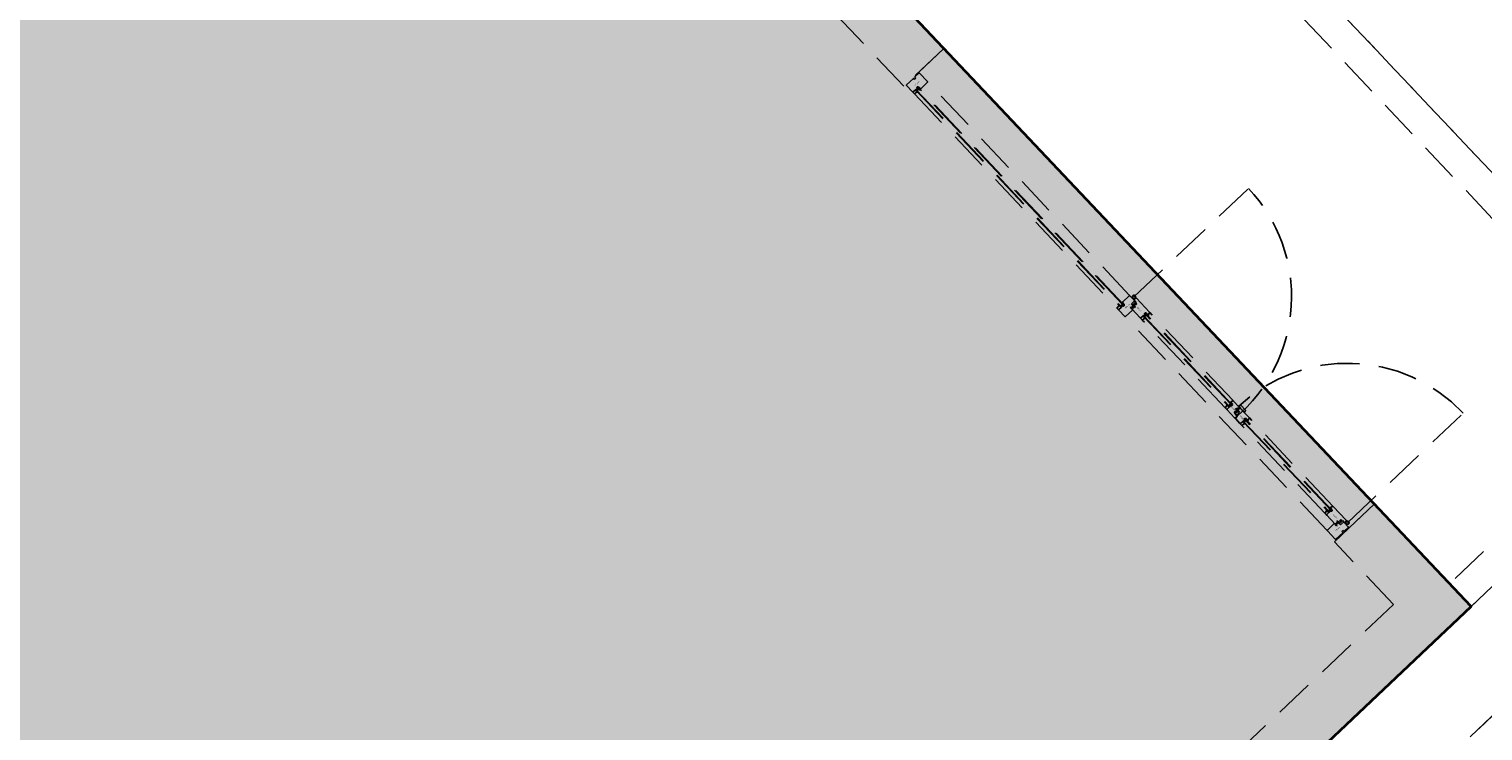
# Model space of a CAD drawing. Header units: metres. Extents: x 104098 to 104607, y 427853 to 428230.
# Tile 135 of 147: x 104285.92 to 104295.2, y 428130.96 to 428135.44. Entities that reach past the tile are written whole.
import ezdxf

# ---------------------------------------------------------------- set-up
doc = ezdxf.new("R2010")
doc.units = ezdxf.units.M
doc.linetypes.add('DASHED2', pattern=[0.375, 0.25, -0.125])
doc.layers.add('N-WE-OG-BEBOUWING-G_School', color=7, linetype='Continuous', lineweight=35)
doc.layers.add('N-WE-VH-VERHARDING-AP_BEBOUWING', color=7, linetype='Continuous', true_color=0xcfcfcf)
doc.styles.add('1_020-25', font='arial.ttf', dxfattribs={"height": 100})

# ---------------------------------------------------------------- blocks, each defined once
blk = doc.blocks.new('school2')
at = {"color": 252, "linetype": 'DASHED2'}
for p, q in [((108009.678, 456616.7761), (108009.678, 456597.5761)), ((108009.678, 456597.5761), (108009.678, 456616.7761)), ((108009.678, 456597.5761), (108009.678, 456616.7761)), ((108009.678, 456597.7761), (108009.678, 456616.7761)), ((108009.678, 456597.5761), (108009.678, 456616.7761)), ((108009.678, 456597.7761), (108009.678, 456616.7761)), ((108009.678, 456597.5761), (108009.678, 456616.7761)), ((108009.678, 456616.7761), (108009.678, 456597.5761)), ((108011.478, 456616.7761), (108011.478, 456597.7761)), ((108011.478, 456616.7761), (108011.478, 456597.7761)), ((108011.678, 456597.5761), (108011.678, 456616.7761)), ((108011.678, 456616.7761), (108011.678, 456597.5761)), ((108011.678, 456616.7761), (108011.678, 456597.5761)), ((108011.678, 456616.7761), (108011.678, 456596.5761)), ((108009.328, 456602.4761), (108009.328, 456605.5261)), ((108009.678, 456605.5261), (108009.678, 456602.4761)), ((108009.678, 456602.4761), (108009.328, 456602.4761)), ((108009.344, 456602.4121), (108009.344, 456602.4681)), ((108009.347, 456602.4711), (108009.4064, 456602.4711)), ((108009.4079, 456602.4696), (108009.4079, 456602.4611)), ((108009.4079, 456602.4611), (108009.4181, 456602.4611)), ((108009.4181, 456602.4611), (108009.4181, 456602.4696)), ((108009.4196, 456602.4711), (108009.455, 456602.4711)), ((108009.455, 456602.4711), (108009.455, 456602.4711)), ((108009.455, 456602.4711), (108009.455, 456602.4711)), ((108009.455, 456602.4711), (108009.455, 456602.4711)), ((108009.455, 456602.4711), (108009.455, 456602.4711)), ((108009.455, 456602.4711), (108009.455, 456602.4711)), ((108009.455, 456602.4711), (108009.455, 456602.4711)), ((108009.458, 456602.4761), (108009.678, 456602.4761)), ((108009.458, 456602.4681), (108009.458, 456602.3941)), ((108009.678, 456602.4761), (108009.678, 456598.4761)), ((108009.344, 456602.4061), (108009.344, 456602.3971)), ((108009.344, 456602.3931), (108009.344, 456600.5142)), ((108009.3462, 456602.3942), (108009.362, 456602.3914)), ((108009.366, 456602.4091), (108009.347, 456602.4091)), ((108009.352, 456602.4091), (108009.347, 456602.4091)), ((108009.356, 456602.4091), (108009.352, 456602.4091)), ((108009.3813, 456602.4091), (108009.356, 456602.4091)), ((108009.362, 456602.3914), (108009.362, 456602.3951)), ((108009.362, 456602.3951), (108009.366, 456602.3951)), ((108009.366, 456602.3951), (108009.366, 456602.4091)), ((108009.366, 456602.4051), (108009.366, 456600.5021)), ((108009.39, 456602.4051), (108009.366, 456602.4051)), ((108009.366, 456602.4051), (108009.37, 456602.4051)), ((108009.37, 456602.4051), (108009.37, 456600.5021)), ((108009.385, 456602.3981), (108009.37, 456602.3981)), ((108009.37, 456602.3981), (108009.385, 456602.3981)), ((108009.385, 456602.3981), (108009.385, 456602.4051)), ((108009.385, 456600.5091), (108009.385, 456602.3981)), ((108009.39, 456602.4051), (108009.394, 456602.4051)), ((108009.39, 456602.3961), (108009.39, 456602.4051)), ((108009.39, 456600.5021), (108009.39, 456602.4051)), ((108009.394, 456602.3961), (108009.39, 456602.3961)), ((108009.394, 456602.4091), (108009.3916, 456602.4091)), ((108009.394, 456602.3926), (108009.394, 456602.4091)), ((108009.394, 456602.4051), (108009.394, 456602.3961)), ((108009.3954, 456602.3911), (108009.394, 456602.3926)), ((108009.455, 456602.3911), (108009.3954, 456602.3911)), ((108009.458, 456600.5161), (108009.458, 456602.3911)), ((108009.344, 456600.5011), (108009.344, 456600.5102)), ((108009.3462, 456600.5131), (108009.362, 456600.5159)), ((108009.362, 456600.5159), (108009.362, 456600.5121)), ((108009.362, 456600.5121), (108009.366, 456600.5121)), ((108009.366, 456600.5121), (108009.366, 456600.4981)), ((108009.385, 456600.5091), (108009.37, 456600.5091)), ((108009.37, 456600.5091), (108009.385, 456600.5091)), ((108009.385, 456600.5021), (108009.385, 456600.5091)), ((108009.394, 456600.5111), (108009.39, 456600.5111)), ((108009.39, 456600.5111), (108009.39, 456600.5021)), ((108009.3954, 456600.5161), (108009.394, 456600.5147)), ((108009.394, 456600.5147), (108009.394, 456600.4981)), ((108009.394, 456600.5021), (108009.394, 456600.5111)), ((108009.455, 456600.5161), (108009.3954, 456600.5161)), ((108009.458, 456600.4721), (108009.458, 456600.5131)), ((108009.344, 456600.4951), (108009.344, 456600.4391)), ((108009.344, 456598.5621), (108009.344, 456600.4351)), ((108009.3813, 456600.4981), (108009.347, 456600.4981)), ((108009.366, 456600.4981), (108009.347, 456600.4981)), ((108009.347, 456600.4361), (108009.4065, 456600.4361)), ((108009.366, 456600.5021), (108009.39, 456600.5021)), ((108009.37, 456600.5021), (108009.385, 456600.5021)), ((108009.39, 456600.5021), (108009.394, 456600.5021)), ((108009.394, 456600.4981), (108009.3916, 456600.4981)), ((108009.408, 456600.4376), (108009.408, 456600.4571)), ((108009.408, 456600.4571), (108009.412, 456600.4571)), ((108009.4088, 456600.4441), (108009.4088, 456600.3651)), ((108009.4172, 456600.4461), (108009.4108, 456600.4461)), ((108009.412, 456600.4571), (108009.4134, 456600.4519)), ((108009.4144, 456600.4511), (108009.4285, 456600.4511)), ((108009.4193, 456600.4411), (108009.4182, 456600.4454)), ((108009.4236, 456600.4411), (108009.4193, 456600.4411)), ((108009.4248, 456600.4454), (108009.4236, 456600.4411)), ((108009.43, 456600.4461), (108009.4257, 456600.4461)), ((108009.4284, 456600.4468), (108009.4283, 456600.4467)), ((108009.4283, 456600.4467), (108009.4283, 456600.4467)), ((108009.4283, 456600.4467), (108009.4283, 456600.4466)), ((108009.4283, 456600.4466), (108009.4283, 456600.4464)), ((108009.4283, 456600.4464), (108009.4283, 456600.4464)), ((108009.4283, 456600.4464), (108009.4283, 456600.4463)), ((108009.4283, 456600.4463), (108009.4284, 456600.4463)), ((108009.4285, 456600.4469), (108009.4284, 456600.4469)), ((108009.4284, 456600.4469), (108009.4284, 456600.4468)), ((108009.4284, 456600.4468), (108009.4284, 456600.4468)), ((108009.4284, 456600.4463), (108009.4284, 456600.4462)), ((108009.4284, 456600.4462), (108009.4284, 456600.4462)), ((108009.4284, 456600.4462), (108009.4285, 456600.4462)), ((108009.4286, 456600.4469), (108009.4285, 456600.4469)), ((108009.4285, 456600.4469), (108009.4285, 456600.4469)), ((108009.4285, 456600.4462), (108009.4285, 456600.4462)), ((108009.4285, 456600.4462), (108009.4286, 456600.4461)), ((108009.432, 456600.4469), (108009.4286, 456600.4469)), ((108009.4286, 456600.4469), (108009.4286, 456600.4469)), ((108009.4286, 456600.4461), (108009.4286, 456600.4461)), ((108009.4286, 456600.4461), (108009.4322, 456600.4461)), ((108009.43, 456600.4526), (108009.43, 456600.4701)), ((108009.43, 456600.4701), (108009.456, 456600.4701)), ((108009.4301, 456600.4561), (108009.43, 456600.456)), ((108009.43, 456600.456), (108009.43, 456600.456)), ((108009.43, 456600.456), (108009.43, 456600.4559)), ((108009.43, 456600.4559), (108009.43, 456600.4559)), ((108009.43, 456600.4559), (108009.43, 456600.4558)), ((108009.43, 456600.4558), (108009.43, 456600.4534)), ((108009.43, 456600.4534), (108009.43, 456600.4534)), ((108009.43, 456600.4534), (108009.43, 456600.4533)), ((108009.43, 456600.4533), (108009.43, 456600.4533)), ((108009.43, 456600.4533), (108009.43, 456600.4532)), ((108009.43, 456600.4532), (108009.4301, 456600.4532)), ((108009.4304, 456600.4521), (108009.43, 456600.4488)), ((108009.43, 456600.4488), (108009.43, 456600.4472)), ((108009.43, 456600.4472), (108009.4302, 456600.4469)), ((108009.43, 456600.4376), (108009.43, 456600.4461)), ((108009.4302, 456600.4427), (108009.43, 456600.4425)), ((108009.43, 456600.4425), (108009.43, 456600.441)), ((108009.43, 456600.441), (108009.4306, 456600.4399)), ((108009.435, 456600.4376), (108009.43, 456600.4376)), ((108009.4302, 456600.4561), (108009.4301, 456600.4561)), ((108009.4301, 456600.4561), (108009.4301, 456600.4561)), ((108009.4301, 456600.4532), (108009.4301, 456600.4532)), ((108009.4301, 456600.4532), (108009.4302, 456600.4532)), ((108009.4303, 456600.4561), (108009.4302, 456600.4561)), ((108009.4302, 456600.4561), (108009.4302, 456600.4561)), ((108009.4302, 456600.4532), (108009.4302, 456600.4531)), ((108009.4302, 456600.4531), (108009.4303, 456600.4531)), ((108009.4302, 456600.4469), (108009.4309, 456600.4469)), ((108009.4303, 456600.4427), (108009.4302, 456600.4427)), ((108009.4311, 456600.4561), (108009.4303, 456600.4561)), ((108009.4303, 456600.4531), (108009.4305, 456600.4531)), ((108009.4305, 456600.4426), (108009.4303, 456600.4427)), ((108009.431, 456600.4535), (108009.4304, 456600.4521)), ((108009.4305, 456600.4531), (108009.4306, 456600.4532)), ((108009.4305, 456600.4531), (108009.4305, 456600.4531)), ((108009.4306, 456600.4418), (108009.4305, 456600.4426)), ((108009.4306, 456600.4532), (108009.4306, 456600.4532)), ((108009.4306, 456600.4532), (108009.4307, 456600.4532)), ((108009.4306, 456600.4488), (108009.431, 456600.4518)), ((108009.4307, 456600.4478), (108009.4306, 456600.4488)), ((108009.4306, 456600.4412), (108009.4306, 456600.4418)), ((108009.4311, 456600.4404), (108009.4306, 456600.4412)), ((108009.4306, 456600.4399), (108009.4341, 456600.4381)), ((108009.4307, 456600.4532), (108009.4307, 456600.4533)), ((108009.4307, 456600.4533), (108009.4308, 456600.4533)), ((108009.4307, 456600.4532), (108009.4307, 456600.4532)), ((108009.4316, 456600.4488), (108009.4307, 456600.4478)), ((108009.4308, 456600.4545), (108009.4308, 456600.4553)), ((108009.4308, 456600.4553), (108009.431, 456600.4553)), ((108009.4313, 456600.4545), (108009.4308, 456600.4545)), ((108009.4308, 456600.4534), (108009.4308, 456600.4539)), ((108009.4308, 456600.4539), (108009.431, 456600.4539)), ((108009.4308, 456600.4533), (108009.4308, 456600.4534)), ((108009.4308, 456600.4534), (108009.4308, 456600.4534)), ((108009.4309, 456600.4469), (108009.4318, 456600.448)), ((108009.431, 456600.4553), (108009.432, 456600.4533)), ((108009.431, 456600.4539), (108009.431, 456600.4535)), ((108009.431, 456600.4518), (108009.4317, 456600.4534)), ((108009.4311, 456600.4516), (108009.431, 456600.4515)), ((108009.431, 456600.4515), (108009.431, 456600.4513)), ((108009.431, 456600.4513), (108009.4311, 456600.4511)), ((108009.4312, 456600.4561), (108009.4311, 456600.4561)), ((108009.4311, 456600.4561), (108009.4311, 456600.4561)), ((108009.4312, 456600.4518), (108009.4311, 456600.4516)), ((108009.4311, 456600.4511), (108009.4316, 456600.4488)), ((108009.4341, 456600.4393), (108009.4311, 456600.4404)), ((108009.4312, 456600.4561), (108009.4312, 456600.4561)), ((108009.4313, 456600.4561), (108009.4312, 456600.4561)), ((108009.4313, 456600.452), (108009.4312, 456600.4518)), ((108009.4313, 456600.456), (108009.4313, 456600.4561)), ((108009.4324, 456600.4539), (108009.4313, 456600.456)), ((108009.4313, 456600.456), (108009.4313, 456600.456)), ((108009.4314, 456600.4544), (108009.4313, 456600.4545)), ((108009.4314, 456600.4521), (108009.4313, 456600.452)), ((108009.4317, 456600.4536), (108009.4314, 456600.4544)), ((108009.4315, 456600.4522), (108009.4314, 456600.4521)), ((108009.4317, 456600.4523), (108009.4315, 456600.4522)), ((108009.4317, 456600.4534), (108009.4317, 456600.4536)), ((108009.4319, 456600.4523), (108009.4317, 456600.4523)), ((108009.4318, 456600.448), (108009.432, 456600.4469)), ((108009.432, 456600.4523), (108009.4319, 456600.4523)), ((108009.4319, 456600.4513), (108009.432, 456600.4514)), ((108009.4319, 456600.4512), (108009.4319, 456600.4513)), ((108009.4319, 456600.4513), (108009.4319, 456600.4513)), ((108009.4319, 456600.4511), (108009.4319, 456600.4512)), ((108009.4319, 456600.451), (108009.4319, 456600.4511)), ((108009.4324, 456600.449), (108009.4319, 456600.451)), ((108009.432, 456600.4533), (108009.4324, 456600.4531)), ((108009.4341, 456600.4523), (108009.432, 456600.4523)), ((108009.432, 456600.4514), (108009.4321, 456600.4515)), ((108009.432, 456600.4514), (108009.432, 456600.4514)), ((108009.4321, 456600.4515), (108009.4322, 456600.4515)), ((108009.4322, 456600.4515), (108009.4322, 456600.4515)), ((108009.4322, 456600.4515), (108009.4323, 456600.4515)), ((108009.4322, 456600.4461), (108009.4331, 456600.4424)), ((108009.4323, 456600.4515), (108009.4341, 456600.4515)), ((108009.4326, 456600.4539), (108009.4324, 456600.4539)), ((108009.4324, 456600.4531), (108009.4328, 456600.4532)), ((108009.4341, 456600.449), (108009.4324, 456600.449)), ((108009.4333, 456600.4559), (108009.4326, 456600.4539)), ((108009.4338, 456600.4431), (108009.4326, 456600.4482)), ((108009.4326, 456600.4482), (108009.4341, 456600.4482)), ((108009.4328, 456600.4532), (108009.4331, 456600.4534)), ((108009.4331, 456600.4534), (108009.4337, 456600.4553)), ((108009.4331, 456600.4424), (108009.4331, 456600.4424)), ((108009.4331, 456600.4424), (108009.4332, 456600.4423)), ((108009.4332, 456600.4423), (108009.4332, 456600.4423)), ((108009.4332, 456600.4423), (108009.4332, 456600.4422)), ((108009.4332, 456600.4422), (108009.4333, 456600.4422)), ((108009.4334, 456600.456), (108009.4333, 456600.456)), ((108009.4333, 456600.456), (108009.4333, 456600.4559)), ((108009.4333, 456600.4422), (108009.4334, 456600.4422)), ((108009.4335, 456600.4561), (108009.4334, 456600.4561)), ((108009.4334, 456600.4561), (108009.4334, 456600.4561)), ((108009.4334, 456600.4561), (108009.4334, 456600.456)), ((108009.4334, 456600.4422), (108009.4334, 456600.4421)), ((108009.4334, 456600.4421), (108009.4335, 456600.4421)), ((108009.4336, 456600.4561), (108009.4335, 456600.4561)), ((108009.4335, 456600.4561), (108009.4335, 456600.4561)), ((108009.4335, 456600.4421), (108009.4341, 456600.4421)), ((108009.4347, 456600.4561), (108009.4336, 456600.4561)), ((108009.4337, 456600.4553), (108009.4341, 456600.4553)), ((108009.4341, 456600.4431), (108009.4338, 456600.4431)), ((108009.4341, 456600.4553), (108009.4341, 456600.4523)), ((108009.4341, 456600.4515), (108009.4341, 456600.449)), ((108009.4341, 456600.4482), (108009.4341, 456600.4431)), ((108009.4341, 456600.4421), (108009.4341, 456600.4393)), ((108009.4341, 456600.4381), (108009.4347, 456600.4381)), ((108009.4348, 456600.4561), (108009.4347, 456600.4561)), ((108009.4347, 456600.4561), (108009.4347, 456600.4561)), ((108009.4347, 456600.4381), (108009.4348, 456600.4382)), ((108009.4347, 456600.4381), (108009.4347, 456600.4381)), ((108009.4349, 456600.4561), (108009.4348, 456600.4561)), ((108009.4348, 456600.4561), (108009.4348, 456600.4561)), ((108009.4348, 456600.4382), (108009.4348, 456600.4382)), ((108009.4348, 456600.4382), (108009.4349, 456600.4382)), ((108009.4349, 456600.456), (108009.4349, 456600.4561)), ((108009.435, 456600.4559), (108009.4349, 456600.456)), ((108009.4349, 456600.456), (108009.4349, 456600.456)), ((108009.4349, 456600.4382), (108009.4349, 456600.4383)), ((108009.4349, 456600.4383), (108009.435, 456600.4383)), ((108009.4349, 456600.4382), (108009.4349, 456600.4382)), ((108009.435, 456600.4566), (108009.435, 456600.4376)), ((108009.435, 456600.4558), (108009.435, 456600.4559)), ((108009.435, 456600.4559), (108009.435, 456600.4559)), ((108009.435, 456600.4384), (108009.435, 456600.4558)), ((108009.435, 456600.4383), (108009.435, 456600.4384)), ((108009.435, 456600.4384), (108009.435, 456600.4384)), ((108009.4407, 456600.4581), (108009.4365, 456600.4581)), ((108009.4407, 456600.4556), (108009.4407, 456600.4581)), ((108009.4427, 456600.4556), (108009.4407, 456600.4556)), ((108009.4408, 456600.4556), (108009.4408, 456600.4576)), ((108009.4408, 456600.4576), (108009.4568, 456600.4576)), ((108009.4438, 456600.4556), (108009.4408, 456600.4556)), ((108009.4427, 456600.4463), (108009.4427, 456600.4556)), ((108009.455, 456600.4463), (108009.4427, 456600.4463)), ((108009.4438, 456600.4526), (108009.4438, 456600.4556)), ((108009.4538, 456600.4526), (108009.4438, 456600.4526)), ((108009.4538, 456600.4556), (108009.4538, 456600.4526)), ((108009.4568, 456600.4556), (108009.4538, 456600.4556)), ((108009.457, 456600.4556), (108009.455, 456600.4556)), ((108009.455, 456600.4556), (108009.455, 456600.4463)), ((108009.4568, 456600.4576), (108009.4568, 456600.4556)), ((108009.458, 456600.4581), (108009.457, 456600.4581)), ((108009.457, 456600.4581), (108009.457, 456600.4556)), ((108009.458, 456600.495), (108009.4633, 456600.495)), ((108009.4611, 456600.4862), (108009.458, 456600.4862)), ((108009.458, 456600.4746), (108009.458, 456600.4581)), ((108009.4593, 456600.477), (108009.4593, 456600.4761)), ((108009.4624, 456600.4921), (108009.4595, 456600.4792)), ((108009.4738, 456600.4761), (108009.4595, 456600.4761)), ((108009.4627, 456600.4761), (108009.4627, 456600.4763)), ((108009.463, 456600.4792), (108009.4642, 456600.4847)), ((108009.4723, 456600.4906), (108010.4786, 456600.4906)), ((108009.4768, 456600.3523), (108009.4768, 456600.4731)), ((108009.4088, 456600.3591), (108009.4088, 456600.3501)), ((108009.4088, 456599.5772), (108009.4088, 456600.3461)), ((108009.411, 456600.3472), (108009.4268, 456600.3444)), ((108009.4308, 456600.3621), (108009.4118, 456600.3621)), ((108009.4118, 456600.3621), (108009.4461, 456600.3621)), ((108009.4268, 456600.3444), (108009.4268, 456600.3481)), ((108009.4268, 456600.3481), (108009.4308, 456600.3481)), ((108009.4308, 456600.3481), (108009.4308, 456600.3621)), ((108009.4548, 456600.3581), (108009.4308, 456600.3581)), ((108009.4308, 456600.3581), (108009.4308, 456599.5651)), ((108009.4348, 456600.3581), (108009.4348, 456599.5651)), ((108009.4348, 456600.3511), (108009.4498, 456600.3511)), ((108009.4498, 456599.5651), (108009.4498, 456600.3581)), ((108009.4548, 456600.3581), (108009.4588, 456600.3581)), ((108009.4548, 456600.3491), (108009.4548, 456600.3581)), ((108009.4548, 456599.5651), (108009.4548, 456600.3581)), ((108009.4588, 456600.3491), (108009.4548, 456600.3491)), ((108009.4564, 456600.3621), (108009.4588, 456600.3621)), ((108009.4588, 456600.3621), (108009.4588, 456600.3456)), ((108009.4588, 456600.3581), (108009.4588, 456600.3491)), ((108009.4588, 456600.3456), (108009.4602, 456600.3441)), ((108009.4602, 456600.3441), (108009.4748, 456600.3495)), ((108009.4768, 456599.575), (108009.4768, 456600.3483)), ((108009.411, 456599.5761), (108009.4268, 456599.5789)), ((108009.4268, 456599.5789), (108009.4268, 456599.5751)), ((108009.4602, 456599.5791), (108009.4588, 456599.5777)), ((108009.4588, 456599.5777), (108009.4588, 456599.5611)), ((108009.4748, 456599.5738), (108009.4602, 456599.5791)), ((108009.4088, 456599.5641), (108009.4088, 456599.5732)), ((108009.4088, 456599.5581), (108009.4088, 456599.4891)), ((108009.4308, 456599.5611), (108009.4118, 456599.5611)), ((108009.4461, 456599.5611), (108009.4118, 456599.5611)), ((108009.4118, 456599.4861), (108009.4261, 456599.4861)), ((108009.4268, 456599.5751), (108009.4308, 456599.5751)), ((108009.4276, 456599.4876), (108009.4276, 456599.5041)), ((108009.4276, 456599.5041), (108009.4286, 456599.5041)), ((108009.4276, 456599.4811), (108009.4276, 456599.4931)), ((108009.4276, 456599.4931), (108009.4346, 456599.4931)), ((108009.4286, 456599.5041), (108009.4286, 456599.5066)), ((108009.4286, 456599.5066), (108009.4306, 456599.5066)), ((108009.4287, 456599.5046), (108009.4287, 456599.5066)), ((108009.4287, 456599.5066), (108009.4317, 456599.5066)), ((108009.4447, 456599.5046), (108009.4287, 456599.5046)), ((108009.4306, 456599.5066), (108009.4306, 456599.5159)), ((108009.4306, 456599.5159), (108009.4429, 456599.5159)), ((108009.4308, 456599.5751), (108009.4308, 456599.5611)), ((108009.4308, 456599.5651), (108009.4548, 456599.5651)), ((108009.4317, 456599.5066), (108009.4317, 456599.5096)), ((108009.4317, 456599.5096), (108009.4417, 456599.5096)), ((108009.4346, 456599.4931), (108009.4346, 456599.4931)), ((108009.4346, 456599.4931), (108009.4346, 456599.4891)), ((108009.4346, 456599.4891), (108009.4426, 456599.4891)), ((108009.4348, 456599.5721), (108009.4498, 456599.5721)), ((108009.4417, 456599.5096), (108009.4417, 456599.5066)), ((108009.4417, 456599.5066), (108009.4447, 456599.5066)), ((108009.4426, 456599.4891), (108009.4426, 456599.4931)), ((108009.4426, 456599.4931), (108009.4558, 456599.4931)), ((108009.4429, 456599.5159), (108009.4429, 456599.5066)), ((108009.4429, 456599.5066), (108009.4449, 456599.5066)), ((108009.4447, 456599.5066), (108009.4447, 456599.5046)), ((108009.4449, 456599.5066), (108009.4449, 456599.5041)), ((108009.4449, 456599.5041), (108009.4491, 456599.5041)), ((108009.4506, 456599.5056), (108009.4506, 456599.5246)), ((108009.4506, 456599.5246), (108009.4556, 456599.5246)), ((108009.4507, 456599.5241), (108009.4506, 456599.524)), ((108009.4506, 456599.524), (108009.4506, 456599.524)), ((108009.4506, 456599.524), (108009.4506, 456599.5239)), ((108009.4506, 456599.5239), (108009.4506, 456599.5239)), ((108009.4506, 456599.5239), (108009.4506, 456599.5238)), ((108009.4506, 456599.5238), (108009.4506, 456599.5064)), ((108009.4506, 456599.5064), (108009.4506, 456599.5064)), ((108009.4506, 456599.5064), (108009.4506, 456599.5063)), ((108009.4506, 456599.5063), (108009.4506, 456599.5063)), ((108009.4506, 456599.5063), (108009.4506, 456599.5062)), ((108009.4506, 456599.5062), (108009.4507, 456599.5062)), ((108009.4508, 456599.5241), (108009.4507, 456599.5241)), ((108009.4507, 456599.5241), (108009.4507, 456599.5241)), ((108009.4507, 456599.5062), (108009.4507, 456599.5062)), ((108009.4507, 456599.5062), (108009.4508, 456599.5062)), ((108009.4509, 456599.5241), (108009.4508, 456599.5241)), ((108009.4508, 456599.5241), (108009.4508, 456599.5241)), ((108009.4508, 456599.5062), (108009.4508, 456599.5061)), ((108009.4508, 456599.5061), (108009.4509, 456599.5061)), ((108009.4515, 456599.5241), (108009.4509, 456599.5241)), ((108009.4509, 456599.5061), (108009.452, 456599.5061)), ((108009.455, 456599.5224), (108009.4515, 456599.5241)), ((108009.4515, 456599.5201), (108009.4515, 456599.523)), ((108009.4515, 456599.523), (108009.4544, 456599.5219)), ((108009.4521, 456599.5201), (108009.4515, 456599.5201)), ((108009.4515, 456599.514), (108009.4515, 456599.5191)), ((108009.4515, 456599.5191), (108009.4518, 456599.5191)), ((108009.453, 456599.514), (108009.4515, 456599.514)), ((108009.4515, 456599.5107), (108009.4515, 456599.5132)), ((108009.4515, 456599.5132), (108009.4532, 456599.5132)), ((108009.4533, 456599.5107), (108009.4515, 456599.5107)), ((108009.4515, 456599.5069), (108009.4515, 456599.5099)), ((108009.4515, 456599.5099), (108009.4535, 456599.5099)), ((108009.4518, 456599.5069), (108009.4515, 456599.5069)), ((108009.4518, 456599.5191), (108009.453, 456599.514)), ((108009.4525, 456599.5088), (108009.4518, 456599.5069)), ((108009.452, 456599.5061), (108009.4521, 456599.5062)), ((108009.452, 456599.5061), (108009.452, 456599.5061)), ((108009.4522, 456599.5201), (108009.4521, 456599.5201)), ((108009.4521, 456599.5201), (108009.4521, 456599.5201)), ((108009.4521, 456599.5062), (108009.4521, 456599.5062)), ((108009.4521, 456599.5062), (108009.4522, 456599.5062)), ((108009.4523, 456599.5201), (108009.4522, 456599.5201)), ((108009.4522, 456599.5062), (108009.4522, 456599.5063)), ((108009.4522, 456599.5063), (108009.4522, 456599.5063)), ((108009.4522, 456599.5063), (108009.4523, 456599.5063)), ((108009.4524, 456599.52), (108009.4523, 456599.5201)), ((108009.4523, 456599.5201), (108009.4523, 456599.5201)), ((108009.4523, 456599.5063), (108009.4529, 456599.5083)), ((108009.4524, 456599.5199), (108009.4524, 456599.52)), ((108009.4524, 456599.52), (108009.4524, 456599.52)), ((108009.4525, 456599.5198), (108009.4524, 456599.5199)), ((108009.4533, 456599.5161), (108009.4525, 456599.5198)), ((108009.4528, 456599.5091), (108009.4525, 456599.5088)), ((108009.4532, 456599.5092), (108009.4528, 456599.5091)), ((108009.4529, 456599.5083), (108009.4532, 456599.5083)), ((108009.4532, 456599.5132), (108009.4537, 456599.5112)), ((108009.4535, 456599.509), (108009.4532, 456599.5092)), ((108009.4532, 456599.5083), (108009.4542, 456599.5063)), ((108009.4569, 456599.5161), (108009.4533, 456599.5161)), ((108009.4534, 456599.5108), (108009.4533, 456599.5107)), ((108009.4533, 456599.5107), (108009.4533, 456599.5107)), ((108009.4535, 456599.5108), (108009.4534, 456599.5108)), ((108009.4538, 456599.5143), (108009.4535, 456599.5153)), ((108009.4535, 456599.5153), (108009.4569, 456599.5153)), ((108009.4536, 456599.5109), (108009.4535, 456599.5108)), ((108009.4535, 456599.5108), (108009.4535, 456599.5108)), ((108009.4535, 456599.5099), (108009.4537, 456599.51)), ((108009.4546, 456599.5069), (108009.4535, 456599.509)), ((108009.4537, 456599.5111), (108009.4536, 456599.511)), ((108009.4536, 456599.511), (108009.4536, 456599.5109)), ((108009.4536, 456599.5109), (108009.4536, 456599.5109)), ((108009.4537, 456599.5112), (108009.4537, 456599.5112)), ((108009.4537, 456599.5112), (108009.4537, 456599.5111)), ((108009.4537, 456599.51), (108009.4539, 456599.51)), ((108009.4547, 456599.5153), (108009.4538, 456599.5143)), ((108009.4539, 456599.5089), (108009.4538, 456599.5086)), ((108009.4538, 456599.5086), (108009.4542, 456599.5079)), ((108009.4539, 456599.5135), (108009.4549, 456599.5144)), ((108009.4545, 456599.5112), (108009.4539, 456599.5135)), ((108009.4546, 456599.5105), (108009.4539, 456599.5089)), ((108009.4539, 456599.51), (108009.454, 456599.5101)), ((108009.454, 456599.5101), (108009.4542, 456599.5102)), ((108009.4542, 456599.5102), (108009.4543, 456599.5103)), ((108009.4542, 456599.5079), (108009.4543, 456599.5078)), ((108009.4542, 456599.5063), (108009.4543, 456599.5063)), ((108009.4543, 456599.5103), (108009.4544, 456599.5105)), ((108009.4543, 456599.5078), (108009.4548, 456599.5078)), ((108009.4543, 456599.5063), (108009.4543, 456599.5062)), ((108009.4543, 456599.5062), (108009.4544, 456599.5062)), ((108009.4544, 456599.5219), (108009.4549, 456599.5211)), ((108009.4544, 456599.5105), (108009.4545, 456599.5106)), ((108009.4544, 456599.5062), (108009.4544, 456599.5062)), ((108009.4544, 456599.5062), (108009.4545, 456599.5061)), ((108009.4545, 456599.511), (108009.4545, 456599.5112)), ((108009.4545, 456599.5108), (108009.4545, 456599.511)), ((108009.4545, 456599.5106), (108009.4545, 456599.5108)), ((108009.4545, 456599.5061), (108009.4545, 456599.5061)), ((108009.4545, 456599.5061), (108009.4553, 456599.5061)), ((108009.4549, 456599.5135), (108009.4546, 456599.5105)), ((108009.4546, 456599.5088), (108009.4551, 456599.5102)), ((108009.4546, 456599.5084), (108009.4546, 456599.5088)), ((108009.4548, 456599.5084), (108009.4546, 456599.5084)), ((108009.4548, 456599.5069), (108009.4546, 456599.5069)), ((108009.4553, 456599.5153), (108009.4547, 456599.5153)), ((108009.4588, 456599.5741), (108009.4548, 456599.5741)), ((108009.4548, 456599.5741), (108009.4548, 456599.5651)), ((108009.4548, 456599.5651), (108009.4588, 456599.5651)), ((108009.4549, 456599.5091), (108009.4548, 456599.509)), ((108009.4548, 456599.509), (108009.4548, 456599.509)), ((108009.4548, 456599.509), (108009.4548, 456599.5089)), ((108009.4548, 456599.5089), (108009.4548, 456599.5089)), ((108009.4548, 456599.5089), (108009.4548, 456599.5088)), ((108009.4548, 456599.5088), (108009.4548, 456599.5084)), ((108009.4548, 456599.5078), (108009.4548, 456599.5069)), ((108009.4549, 456599.5211), (108009.455, 456599.5204)), ((108009.4549, 456599.5144), (108009.4549, 456599.5135)), ((108009.455, 456599.5091), (108009.4549, 456599.5091)), ((108009.4549, 456599.5091), (108009.4549, 456599.5091)), ((108009.4556, 456599.5213), (108009.455, 456599.5224)), ((108009.455, 456599.5204), (108009.4551, 456599.5197)), ((108009.4551, 456599.5091), (108009.455, 456599.5091)), ((108009.455, 456599.5091), (108009.455, 456599.5091)), ((108009.4551, 456599.5197), (108009.4552, 456599.5196)), ((108009.4551, 456599.5102), (108009.4556, 456599.5134)), ((108009.4553, 456599.5091), (108009.4551, 456599.5091)), ((108009.4552, 456599.5196), (108009.4554, 456599.5196)), ((108009.4556, 456599.5151), (108009.4553, 456599.5153)), ((108009.4554, 456599.5091), (108009.4553, 456599.5091)), ((108009.4553, 456599.5091), (108009.4553, 456599.5091)), ((108009.4553, 456599.5061), (108009.4554, 456599.5062)), ((108009.4553, 456599.5061), (108009.4553, 456599.5061)), ((108009.4554, 456599.5196), (108009.4556, 456599.5198)), ((108009.4555, 456599.5091), (108009.4554, 456599.5091)), ((108009.4554, 456599.5091), (108009.4554, 456599.5091)), ((108009.4554, 456599.5062), (108009.4554, 456599.5062)), ((108009.4554, 456599.5062), (108009.4555, 456599.5062)), ((108009.4555, 456599.509), (108009.4555, 456599.5091)), ((108009.4556, 456599.5089), (108009.4555, 456599.509)), ((108009.4555, 456599.509), (108009.4555, 456599.509)), ((108009.4555, 456599.5062), (108009.4555, 456599.5063)), ((108009.4555, 456599.5063), (108009.4556, 456599.5063)), ((108009.4555, 456599.5062), (108009.4555, 456599.5062)), ((108009.4556, 456599.5246), (108009.4556, 456599.5161)), ((108009.4556, 456599.5198), (108009.4556, 456599.5213)), ((108009.4556, 456599.5161), (108009.4598, 456599.5161)), ((108009.4556, 456599.5134), (108009.4556, 456599.5151)), ((108009.4556, 456599.5088), (108009.4556, 456599.5089)), ((108009.4556, 456599.5089), (108009.4556, 456599.5089)), ((108009.4556, 456599.5064), (108009.4556, 456599.5088)), ((108009.4556, 456599.5063), (108009.4556, 456599.5064)), ((108009.4556, 456599.5064), (108009.4556, 456599.5064)), ((108009.4558, 456599.4931), (108009.4558, 456599.5096)), ((108009.4588, 456599.5611), (108009.4564, 456599.5611)), ((108009.457, 456599.5161), (108009.4569, 456599.5161)), ((108009.4569, 456599.5153), (108009.457, 456599.5153)), ((108009.4571, 456599.5161), (108009.457, 456599.5161)), ((108009.457, 456599.5161), (108009.457, 456599.5161)), ((108009.457, 456599.5153), (108009.457, 456599.5154)), ((108009.457, 456599.5154), (108009.4571, 456599.5154)), ((108009.4572, 456599.516), (108009.4571, 456599.5161)), ((108009.4571, 456599.5161), (108009.4571, 456599.5161)), ((108009.4571, 456599.5154), (108009.4572, 456599.5155)), ((108009.4571, 456599.5154), (108009.4571, 456599.5154)), ((108009.4572, 456599.5159), (108009.4572, 456599.516)), ((108009.4572, 456599.516), (108009.4572, 456599.516)), ((108009.4572, 456599.5158), (108009.4572, 456599.5159)), ((108009.4572, 456599.5159), (108009.4572, 456599.5159)), ((108009.4572, 456599.5156), (108009.4572, 456599.5158)), ((108009.4572, 456599.5155), (108009.4572, 456599.5156)), ((108009.4572, 456599.5156), (108009.4572, 456599.5156)), ((108009.4572, 456599.5155), (108009.4572, 456599.5155)), ((108009.4572, 456599.5155), (108009.4572, 456599.5155)), ((108009.4573, 456599.5111), (108009.4748, 456599.5111)), ((108009.4588, 456599.5651), (108009.4588, 456599.5741)), ((108009.4608, 456599.5169), (108009.4619, 456599.5211)), ((108009.4619, 456599.5211), (108009.4662, 456599.5211)), ((108009.4662, 456599.5211), (108009.4674, 456599.5169)), ((108009.4683, 456599.5161), (108009.4748, 456599.5161)), ((108009.4768, 456599.5181), (108009.4768, 456599.571)), ((108009.4768, 456599.5091), (108009.4768, 456599.4263)), ((108009.4788, 456599.5066), (108009.4768, 456599.5066)), ((108009.4768, 456599.5066), (108009.4768, 456599.4716)), ((108009.4768, 456599.4716), (108009.4768, 456599.5066)), ((108009.4768, 456599.5066), (108009.4768, 456599.4716)), ((108009.491, 456599.5208), (108009.4788, 456599.5241)), ((108009.4788, 456599.5241), (108009.4788, 456599.5066)), ((108009.4918, 456599.4754), (108009.4918, 456599.5199)), ((108009.4088, 456599.4391), (108009.4088, 456599.4781)), ((108009.4088, 456599.4331), (108009.4088, 456599.4241)), ((108009.4088, 456598.6512), (108009.4088, 456599.4201)), ((108009.411, 456599.4212), (108009.4268, 456599.4184)), ((108009.4118, 456599.4811), (108009.4276, 456599.4811)), ((108009.4308, 456599.4361), (108009.4118, 456599.4361)), ((108009.4461, 456599.4361), (108009.4118, 456599.4361)), ((108009.4268, 456599.4184), (108009.4268, 456599.4221)), ((108009.4268, 456599.4221), (108009.4308, 456599.4221)), ((108009.4276, 456599.4811), (108009.4276, 456599.4811)), ((108009.4308, 456599.4221), (108009.4308, 456599.4361)), ((108009.4308, 456599.4321), (108009.4308, 456598.6391)), ((108009.4548, 456599.4321), (108009.4308, 456599.4321)), ((108009.4348, 456599.4321), (108009.4348, 456598.6391)), ((108009.4348, 456599.4251), (108009.4498, 456599.4251)), ((108009.4498, 456598.6391), (108009.4498, 456599.4321)), ((108009.4548, 456599.4321), (108009.4588, 456599.4321)), ((108009.4548, 456599.4231), (108009.4548, 456599.4321)), ((108009.4548, 456598.6391), (108009.4548, 456599.4321)), ((108009.4588, 456599.4231), (108009.4548, 456599.4231)), ((108009.4588, 456599.4361), (108009.4564, 456599.4361)), ((108009.4588, 456599.4196), (108009.4588, 456599.4361)), ((108009.4588, 456599.4321), (108009.4588, 456599.4231)), ((108009.4602, 456599.4181), (108009.4588, 456599.4196)), ((108009.4748, 456599.4235), (108009.4602, 456599.4181)), ((108009.4768, 456599.4716), (108009.4777, 456599.4709)), ((108009.4768, 456598.649), (108009.4768, 456599.4223)), ((108009.4777, 456599.4709), (108009.491, 456599.4745)), ((108009.411, 456598.6501), (108009.4268, 456598.6529)), ((108009.4268, 456598.6529), (108009.4268, 456598.6491)), ((108009.4268, 456598.6491), (108009.4308, 456598.6491)), ((108009.4308, 456598.6491), (108009.4308, 456598.6351)), ((108009.4588, 456598.6481), (108009.4548, 456598.6481)), ((108009.4548, 456598.6481), (108009.4548, 456598.6391)), ((108009.4588, 456598.6517), (108009.4602, 456598.6531)), ((108009.4588, 456598.6351), (108009.4588, 456598.6517)), ((108009.4588, 456598.6391), (108009.4588, 456598.6481)), ((108009.4602, 456598.6531), (108009.4748, 456598.6478)), ((108009.344, 456598.4841), (108009.344, 456598.5581)), ((108009.347, 456598.5611), (108009.4065, 456598.5611)), ((108009.408, 456598.5596), (108009.408, 456598.5401)), ((108009.4088, 456598.6381), (108009.4088, 456598.6472)), ((108009.4088, 456598.5531), (108009.4088, 456598.6321)), ((108009.4308, 456598.6351), (108009.4118, 456598.6351)), ((108009.4118, 456598.6351), (108009.4461, 456598.6351)), ((108009.4193, 456598.5561), (108009.4182, 456598.5519)), ((108009.4236, 456598.5561), (108009.4193, 456598.5561)), ((108009.4248, 456598.5519), (108009.4236, 456598.5561)), ((108009.435, 456598.5596), (108009.43, 456598.5596)), ((108009.43, 456598.5596), (108009.43, 456598.5511)), ((108009.43, 456598.5563), (108009.4306, 456598.5574)), ((108009.43, 456598.5548), (108009.43, 456598.5563)), ((108009.4306, 456598.5554), (108009.4305, 456598.5547)), ((108009.4306, 456598.5574), (108009.4341, 456598.5591)), ((108009.4311, 456598.5569), (108009.4306, 456598.5561)), ((108009.4306, 456598.5561), (108009.4306, 456598.5554)), ((108009.4308, 456598.6391), (108009.4548, 456598.6391)), ((108009.4341, 456598.558), (108009.4311, 456598.5569)), ((108009.4341, 456598.5591), (108009.4347, 456598.5591)), ((108009.4341, 456598.5551), (108009.4341, 456598.558)), ((108009.4347, 456598.5591), (108009.4347, 456598.5591)), ((108009.4347, 456598.5591), (108009.4348, 456598.5591)), ((108009.4348, 456598.6461), (108009.4498, 456598.6461)), ((108009.4348, 456598.5591), (108009.4348, 456598.5591)), ((108009.4348, 456598.5591), (108009.4349, 456598.5591)), ((108009.4349, 456598.5591), (108009.4349, 456598.559)), ((108009.4349, 456598.559), (108009.4349, 456598.559)), ((108009.4349, 456598.559), (108009.435, 456598.5589)), ((108009.435, 456598.5406), (108009.435, 456598.5596)), ((108009.435, 456598.5589), (108009.435, 456598.5589)), ((108009.435, 456598.5589), (108009.435, 456598.5588)), ((108009.435, 456598.5588), (108009.435, 456598.5414)), ((108009.4548, 456598.6391), (108009.4588, 456598.6391)), ((108009.4564, 456598.6351), (108009.4588, 456598.6351)), ((108009.4768, 456598.645), (108009.4768, 456598.5241)), ((108009.328, 456597.9261), (108009.328, 456598.4761)), ((108009.328, 456598.4761), (108009.678, 456598.4761)), ((108009.4064, 456598.4811), (108009.347, 456598.4811)), ((108009.4181, 456598.4911), (108009.4079, 456598.4911)), ((108009.4079, 456598.4911), (108009.4079, 456598.4826)), ((108009.408, 456598.5401), (108009.412, 456598.5401)), ((108009.4172, 456598.5511), (108009.4108, 456598.5511)), ((108009.412, 456598.5401), (108009.4134, 456598.5454)), ((108009.4144, 456598.5461), (108009.4285, 456598.5461)), ((108009.4181, 456598.4826), (108009.4181, 456598.4911)), ((108009.455, 456598.4811), (108009.4196, 456598.4811)), ((108009.43, 456598.5511), (108009.4257, 456598.5511)), ((108009.4283, 456598.5509), (108009.4284, 456598.551)), ((108009.4283, 456598.5508), (108009.4283, 456598.5509)), ((108009.4283, 456598.5509), (108009.4283, 456598.5509)), ((108009.4283, 456598.5506), (108009.4283, 456598.5508)), ((108009.4283, 456598.5505), (108009.4283, 456598.5506)), ((108009.4283, 456598.5506), (108009.4283, 456598.5506)), ((108009.4284, 456598.5505), (108009.4283, 456598.5505)), ((108009.4284, 456598.551), (108009.4284, 456598.5511)), ((108009.4284, 456598.5511), (108009.4285, 456598.5511)), ((108009.4284, 456598.551), (108009.4284, 456598.551)), ((108009.4284, 456598.5504), (108009.4284, 456598.5505)), ((108009.4284, 456598.5505), (108009.4284, 456598.5505)), ((108009.4285, 456598.5504), (108009.4284, 456598.5504)), ((108009.4285, 456598.5511), (108009.4285, 456598.5511)), ((108009.4285, 456598.5511), (108009.4286, 456598.5511)), ((108009.4286, 456598.5503), (108009.4285, 456598.5504)), ((108009.4285, 456598.5504), (108009.4285, 456598.5504)), ((108009.4286, 456598.5511), (108009.4286, 456598.5511)), ((108009.4286, 456598.5511), (108009.4322, 456598.5511)), ((108009.432, 456598.5503), (108009.4286, 456598.5503)), ((108009.4286, 456598.5503), (108009.4286, 456598.5503)), ((108009.4302, 456598.5546), (108009.43, 456598.5548)), ((108009.43, 456598.5501), (108009.4302, 456598.5503)), ((108009.43, 456598.5484), (108009.43, 456598.5501)), ((108009.4304, 456598.5452), (108009.43, 456598.5484)), ((108009.43, 456598.5446), (108009.43, 456598.5271)), ((108009.43, 456598.544), (108009.4301, 456598.5441)), ((108009.43, 456598.5439), (108009.43, 456598.544)), ((108009.43, 456598.544), (108009.43, 456598.544)), ((108009.43, 456598.5438), (108009.43, 456598.5439)), ((108009.43, 456598.5439), (108009.43, 456598.5439)), ((108009.43, 456598.5414), (108009.43, 456598.5438)), ((108009.43, 456598.5413), (108009.43, 456598.5414)), ((108009.43, 456598.5414), (108009.43, 456598.5414)), ((108009.43, 456598.5412), (108009.43, 456598.5413)), ((108009.43, 456598.5413), (108009.43, 456598.5413)), ((108009.4301, 456598.5412), (108009.43, 456598.5412)), ((108009.43, 456598.5271), (108009.456, 456598.5271)), ((108009.4301, 456598.5441), (108009.4301, 456598.5441)), ((108009.4301, 456598.5441), (108009.4302, 456598.5441)), ((108009.4302, 456598.5412), (108009.4301, 456598.5412)), ((108009.4301, 456598.5412), (108009.4301, 456598.5412)), ((108009.4303, 456598.5546), (108009.4302, 456598.5546)), ((108009.4302, 456598.5503), (108009.4309, 456598.5503)), ((108009.4302, 456598.5441), (108009.4302, 456598.5441)), ((108009.4302, 456598.5441), (108009.4303, 456598.5441)), ((108009.4302, 456598.5411), (108009.4302, 456598.5412)), ((108009.4303, 456598.5411), (108009.4302, 456598.5411)), ((108009.4305, 456598.5547), (108009.4303, 456598.5546)), ((108009.4303, 456598.5441), (108009.4305, 456598.5441)), ((108009.4311, 456598.5411), (108009.4303, 456598.5411)), ((108009.431, 456598.5438), (108009.4304, 456598.5452)), ((108009.4305, 456598.5441), (108009.4305, 456598.5441)), ((108009.4305, 456598.5441), (108009.4306, 456598.5441)), ((108009.4307, 456598.5494), (108009.4306, 456598.5485)), ((108009.4306, 456598.5485), (108009.431, 456598.5455)), ((108009.4306, 456598.5441), (108009.4306, 456598.5441)), ((108009.4306, 456598.5441), (108009.4307, 456598.5441)), ((108009.4316, 456598.5485), (108009.4307, 456598.5494)), ((108009.4307, 456598.5441), (108009.4307, 456598.544)), ((108009.4307, 456598.544), (108009.4307, 456598.544)), ((108009.4307, 456598.544), (108009.4308, 456598.5439)), ((108009.4308, 456598.5439), (108009.4308, 456598.5439)), ((108009.4308, 456598.5439), (108009.4308, 456598.5438)), ((108009.4308, 456598.5438), (108009.4308, 456598.5434)), ((108009.4308, 456598.5434), (108009.431, 456598.5434)), ((108009.4313, 456598.5428), (108009.4308, 456598.5428)), ((108009.4308, 456598.5428), (108009.4308, 456598.5419)), ((108009.4308, 456598.5419), (108009.431, 456598.5419)), ((108009.4309, 456598.5503), (108009.4318, 456598.5493)), ((108009.431, 456598.546), (108009.4311, 456598.5462)), ((108009.431, 456598.5458), (108009.431, 456598.546)), ((108009.4311, 456598.5456), (108009.431, 456598.5458)), ((108009.431, 456598.5455), (108009.4317, 456598.5439)), ((108009.431, 456598.5419), (108009.432, 456598.544)), ((108009.431, 456598.5434), (108009.431, 456598.5438)), ((108009.4311, 456598.5462), (108009.4316, 456598.5485)), ((108009.4312, 456598.5455), (108009.4311, 456598.5456)), ((108009.4312, 456598.5412), (108009.4311, 456598.5411)), ((108009.4311, 456598.5411), (108009.4311, 456598.5411)), ((108009.4313, 456598.5453), (108009.4312, 456598.5455)), ((108009.4312, 456598.5412), (108009.4312, 456598.5412)), ((108009.4313, 456598.5412), (108009.4312, 456598.5412)), ((108009.4314, 456598.5452), (108009.4313, 456598.5453)), ((108009.4324, 456598.5433), (108009.4313, 456598.5413)), ((108009.4314, 456598.5429), (108009.4313, 456598.5428)), ((108009.4313, 456598.5413), (108009.4313, 456598.5413)), ((108009.4313, 456598.5413), (108009.4313, 456598.5412)), ((108009.4315, 456598.5451), (108009.4314, 456598.5452)), ((108009.4317, 456598.5436), (108009.4314, 456598.5429)), ((108009.4317, 456598.545), (108009.4315, 456598.5451)), ((108009.4319, 456598.545), (108009.4317, 456598.545)), ((108009.4317, 456598.5439), (108009.4317, 456598.5436)), ((108009.4318, 456598.5493), (108009.432, 456598.5503)), ((108009.4324, 456598.5482), (108009.4319, 456598.5462)), ((108009.4319, 456598.5462), (108009.4319, 456598.5462)), ((108009.4319, 456598.5462), (108009.4319, 456598.5461)), ((108009.4319, 456598.5461), (108009.4319, 456598.546)), ((108009.4319, 456598.546), (108009.4319, 456598.5459)), ((108009.4319, 456598.5459), (108009.432, 456598.5459)), ((108009.432, 456598.5449), (108009.4319, 456598.545)), ((108009.432, 456598.5459), (108009.432, 456598.5458)), ((108009.432, 456598.5458), (108009.4321, 456598.5458)), ((108009.4341, 456598.5449), (108009.432, 456598.5449)), ((108009.432, 456598.544), (108009.4324, 456598.5442)), ((108009.4321, 456598.5458), (108009.4322, 456598.5458)), ((108009.4322, 456598.5511), (108009.4331, 456598.5548)), ((108009.4322, 456598.5458), (108009.4322, 456598.5457)), ((108009.4322, 456598.5457), (108009.4323, 456598.5457)), ((108009.4323, 456598.5457), (108009.4341, 456598.5457)), ((108009.4341, 456598.5482), (108009.4324, 456598.5482)), ((108009.4324, 456598.5442), (108009.4328, 456598.5441)), ((108009.4326, 456598.5433), (108009.4324, 456598.5433)), ((108009.4338, 456598.5541), (108009.4326, 456598.549)), ((108009.4326, 456598.549), (108009.4341, 456598.549)), ((108009.4333, 456598.5413), (108009.4326, 456598.5433)), ((108009.4328, 456598.5441), (108009.4331, 456598.5438)), ((108009.4331, 456598.5549), (108009.4332, 456598.555)), ((108009.4331, 456598.5548), (108009.4331, 456598.5549)), ((108009.4331, 456598.5438), (108009.4337, 456598.5419)), ((108009.4332, 456598.555), (108009.4332, 456598.5551)), ((108009.4332, 456598.5551), (108009.4333, 456598.5551)), ((108009.4332, 456598.555), (108009.4332, 456598.555)), ((108009.4333, 456598.5551), (108009.4334, 456598.5551)), ((108009.4334, 456598.5413), (108009.4333, 456598.5413)), ((108009.4333, 456598.5413), (108009.4333, 456598.5413)), ((108009.4334, 456598.5551), (108009.4334, 456598.5551)), ((108009.4334, 456598.5551), (108009.4335, 456598.5551)), ((108009.4334, 456598.5412), (108009.4334, 456598.5413)), ((108009.4335, 456598.5412), (108009.4334, 456598.5412)), ((108009.4334, 456598.5412), (108009.4334, 456598.5412)), ((108009.4335, 456598.5551), (108009.4341, 456598.5551)), ((108009.4335, 456598.5411), (108009.4335, 456598.5412)), ((108009.4336, 456598.5411), (108009.4335, 456598.5411)), ((108009.4347, 456598.5411), (108009.4336, 456598.5411)), ((108009.4337, 456598.5419), (108009.4341, 456598.5419)), ((108009.4341, 456598.5541), (108009.4338, 456598.5541)), ((108009.4341, 456598.549), (108009.4341, 456598.5541)), ((108009.4341, 456598.5457), (108009.4341, 456598.5482)), ((108009.4341, 456598.5419), (108009.4341, 456598.5449)), ((108009.4348, 456598.5412), (108009.4347, 456598.5411)), ((108009.4347, 456598.5411), (108009.4347, 456598.5411)), ((108009.4349, 456598.5412), (108009.4348, 456598.5412)), ((108009.4348, 456598.5412), (108009.4348, 456598.5412)), ((108009.435, 456598.5413), (108009.4349, 456598.5413)), ((108009.4349, 456598.5413), (108009.4349, 456598.5412)), ((108009.4349, 456598.5412), (108009.4349, 456598.5412)), ((108009.435, 456598.5414), (108009.435, 456598.5414)), ((108009.435, 456598.5414), (108009.435, 456598.5413)), ((108009.4407, 456598.5391), (108009.4365, 456598.5391)), ((108009.4427, 456598.5416), (108009.4407, 456598.5416)), ((108009.4407, 456598.5416), (108009.4407, 456598.5391)), ((108009.4438, 456598.5416), (108009.4408, 456598.5416)), ((108009.4408, 456598.5416), (108009.4408, 456598.5396)), ((108009.4408, 456598.5396), (108009.4568, 456598.5396)), ((108009.455, 456598.5509), (108009.4427, 456598.5509)), ((108009.4427, 456598.5509), (108009.4427, 456598.5416)), ((108009.4538, 456598.5446), (108009.4438, 456598.5446)), ((108009.4438, 456598.5446), (108009.4438, 456598.5416)), ((108009.4538, 456598.5416), (108009.4538, 456598.5446)), ((108009.4568, 456598.5416), (108009.4538, 456598.5416)), ((108009.455, 456598.5416), (108009.455, 456598.5509)), ((108009.457, 456598.5416), (108009.455, 456598.5416)), ((108009.4568, 456598.5396), (108009.4568, 456598.5416)), ((108009.457, 456598.5391), (108009.457, 456598.5416)), ((108009.458, 456598.5391), (108009.457, 456598.5391)), ((108009.458, 456598.5226), (108009.458, 456598.5391)), ((108009.458, 456598.5251), (108009.458, 456598.4841)), ((108009.4611, 456598.511), (108009.458, 456598.511)), ((108009.458, 456598.5022), (108009.4633, 456598.5022)), ((108009.678, 456598.4761), (108009.458, 456598.4761)), ((108009.4593, 456598.5202), (108009.4593, 456598.5211)), ((108009.4738, 456598.5211), (108009.4595, 456598.5211)), ((108009.4624, 456598.5052), (108009.4595, 456598.5181)), ((108009.4627, 456598.5211), (108009.4627, 456598.521)), ((108009.463, 456598.5181), (108009.4642, 456598.5126)), ((108009.4723, 456598.5066), (108010.4898, 456598.5066)), ((108009.678, 456598.4761), (108009.678, 456597.5761)), ((108007.578, 456597.9261), (108009.328, 456597.9261)), ((108011.478, 456597.7761), (108009.678, 456597.7761)), ((108011.478, 456597.7761), (108009.678, 456597.7761)), ((107986.478, 456597.5761), (108009.678, 456597.5761)), ((107986.478, 456597.5761), (108009.678, 456597.5761)), ((108009.678, 456597.5761), (107986.478, 456597.5761)), ((107986.978, 456597.5761), (108011.678, 456597.5761)), ((108009.678, 456597.5761), (108007.578, 456597.5761)), ((108009.678, 456597.5761), (108011.678, 456597.5761)), ((108011.678, 456597.5761), (108009.678, 456597.5761)), ((108011.678, 456597.5761), (108009.678, 456597.5761)), ((107986.978, 456596.9761), (108011.678, 456596.9761)), ((108011.678, 456596.9761), (107986.978, 456596.9761))]:
    blk.add_line(p, q, dxfattribs=at)
for centre in [(108009.477, 456599.5036), (108009.477, 456599.4976), (108009.477, 456599.4916), (108009.477, 456599.4856), (108009.477, 456599.4796), (108009.477, 456599.4736)]:
    blk.add_circle(centre, 0.001, dxfattribs=at)
for centre, radius, start, end in [((108009.347, 456602.4681), 0.003, 90, 180), ((108009.4064, 456602.4696), 0.0015, 0, 90), ((108009.4196, 456602.4696), 0.0015, 90, 180), ((108009.455, 456602.4681), 0.003, 0, 90), ((108009.347, 456602.4121), 0.003, 180, 270), ((108009.347, 456602.4061), 0.003, 90, 180), ((108009.347, 456602.3971), 0.003, 180, 255.12419), ((108009.3563, 456602.3816), 0.0113, 31.51044, 60.02305), ((108009.3865, 456602.4091), 0.00515, 0, 180), ((108009.3958, 456602.3847), 0.00647, 93.52123, 153.91606), ((108009.455, 456602.3941), 0.003, 270, 0), ((108009.347, 456600.5102), 0.003, 104.87581, 180), ((108009.3563, 456600.5257), 0.0113, 299.97695, 328.48956), ((108009.3958, 456600.5226), 0.00647, 206.08394, 266.47877), ((108009.455, 456600.5131), 0.003, 0, 90), ((108009.347, 456600.5011), 0.003, 180, 270), ((108009.347, 456600.4951), 0.003, 90, 180), ((108009.347, 456600.4391), 0.003, 180, 270), ((108009.3865, 456600.4981), 0.00515, 180, 0), ((108009.4065, 456600.4376), 0.0015, 270, 0), ((108009.4108, 456600.4441), 0.002, 90, 180), ((108009.4723, 456600.4906), 1.0063, 266.55328, 0), ((108009.4144, 456600.4521), 0.001, 195, 270), ((108009.4172, 456600.4451), 0.001, 15, 90), ((108009.4257, 456600.4451), 0.001, 90, 165), ((108009.4285, 456600.4526), 0.0015, 270, 0), ((108009.4365, 456600.4566), 0.0015, 90, 180), ((108009.456, 456600.4721), 0.002, 270, 0), ((108009.4595, 456600.4746), 0.0015, 90, 180), ((108009.4693, 456600.477), 0.01, 167.45737, 180), ((108009.4723, 456600.4906), 0.01, 216.34356, 171.46326), ((108009.4761, 456600.4763), 0.0134, 167.45737, 180), ((108009.4738, 456600.4731), 0.003, 0, 90), ((108009.4118, 456600.3651), 0.003, 180, 270), ((108009.4118, 456600.3591), 0.003, 90, 180), ((108009.4118, 456600.3501), 0.003, 180, 255.12419), ((108009.4211, 456600.3346), 0.0113, 31.51044, 60.02305), ((108009.4513, 456600.3621), 0.00515, 0, 180), ((108009.4651, 456600.3339), 0.0113, 115.73711, 155.76963), ((108009.4738, 456600.3523), 0.003, 290, 0), ((108009.4211, 456599.5887), 0.0113, 299.97695, 328.48956), ((108009.4118, 456599.5732), 0.003, 104.87581, 180), ((108009.4118, 456599.5641), 0.003, 180, 270), ((108009.4118, 456599.5581), 0.003, 90, 180), ((108009.4118, 456599.4891), 0.003, 180, 270), ((108009.4261, 456599.4876), 0.0015, 270, 0), ((108009.4513, 456599.5611), 0.00515, 180, 0), ((108009.4491, 456599.5056), 0.0015, 270, 0), ((108009.4573, 456599.5096), 0.0015, 90, 180), ((108009.4598, 456599.5171), 0.001, 270, 345), ((108009.4683, 456599.5171), 0.001, 195, 270), ((108009.4738, 456599.571), 0.003, 0, 70), ((108009.4748, 456599.5181), 0.002, 270, 0), ((108009.4748, 456599.5091), 0.002, 0, 90), ((108009.4723, 456598.5066), 1.0175, 0, 89.634), ((108009.4908, 456599.5199), 0.001, 0, 75), ((108009.4118, 456599.4781), 0.003, 90, 180), ((108009.4118, 456599.4391), 0.003, 180, 270), ((108009.4118, 456599.4331), 0.003, 90, 180), ((108009.4118, 456599.4241), 0.003, 180, 255.12419), ((108009.4211, 456599.4086), 0.0113, 31.51044, 60.02305), ((108009.4513, 456599.4361), 0.00515, 0, 180), ((108009.4606, 456599.4117), 0.00647, 93.52123, 153.91606), ((108009.4738, 456599.4263), 0.003, 290, 0), ((108009.4782, 456599.4695), 0.00147, 107.29504, 162.70497), ((108009.4908, 456599.4754), 0.001, 284.9986, 0.0014), ((108009.4118, 456598.6472), 0.003, 104.87581, 180), ((108009.4211, 456598.6627), 0.0113, 299.97695, 328.48956), ((108009.4651, 456598.6633), 0.0113, 204.23037, 244.26289), ((108009.347, 456598.5581), 0.003, 90, 180), ((108009.4065, 456598.5596), 0.0015, 0, 90), ((108009.4118, 456598.6381), 0.003, 180, 270), ((108009.4118, 456598.6321), 0.003, 90, 180), ((108009.4513, 456598.6351), 0.00515, 180, 0), ((108009.4738, 456598.645), 0.003, 360, 70), ((108009.347, 456598.4841), 0.003, 180, 270), ((108009.4064, 456598.4826), 0.0015, 270, 0), ((108009.4108, 456598.5531), 0.002, 180, 270), ((108009.4144, 456598.5451), 0.001, 90, 165), ((108009.4172, 456598.5521), 0.001, 270, 345), ((108009.4196, 456598.4826), 0.0015, 180, 270), ((108009.4257, 456598.5521), 0.001, 195, 270), ((108009.4285, 456598.5446), 0.0015, 0, 90), ((108009.4365, 456598.5406), 0.0015, 180, 270), ((108009.455, 456598.4841), 0.003, 270, 0), ((108009.456, 456598.5251), 0.002, 0, 90), ((108009.4595, 456598.5226), 0.0015, 180, 270), ((108009.4693, 456598.5202), 0.01, 180, 192.54263), ((108009.4723, 456598.5066), 0.01, 188.53674, 143.65644), ((108009.4761, 456598.521), 0.0134, 180, 192.54263), ((108009.4738, 456598.5241), 0.003, 270, 0)]:
    blk.add_arc(centre, radius, start, end, dxfattribs=at)
at = {"color": 252, "linetype": 'DASHED2', "style": '1_020-25'}
for s, rotation, p in [('80x114', 180, (108009.4193, 456602.4351)), ('80x114', 180, (108009.4193, 456600.4801)), ('68x132', 270, (108009.4388, 456600.4284)), ('68x93', 270, (108009.4388, 456599.5538)), ('68x93', 270, (108009.4388, 456599.4738)), ('68x132', 270, (108009.4388, 456598.6054)), ('80x114', 180, (108009.4193, 456598.5251))]:
    blk.add_text(s, height=0.008, rotation=rotation, dxfattribs=at).set_placement(p)

msp = doc.modelspace()

# ---------------------------------------------------------------- hatches: boundary and pattern name
at = {"layer": 'N-WE-VH-VERHARDING-AP_BEBOUWING'}
h = msp.add_hatch(color=256, dxfattribs=at)
h.dxf.hatch_style = 1
h.paths.add_polyline_path([(104238.4307, 428112.824), (104250.5926, 428099.9647), (104267.4482, 428115.9061), (104271.571, 428111.5469), (104277.238, 428116.9065), (104278.2687, 428115.8167), (104295.1242, 428131.7582), (104281.9313, 428145.7077), (104265.0757, 428129.7662), (104266.1064, 428128.6764), (104260.4395, 428123.3167), (104255.286, 428128.7657)])

# ---------------------------------------------------------------- linework, layer by layer
at = {"layer": 'N-WE-OG-BEBOUWING-G_School'}
msp.add_lwpolyline([(104238.4307, 428112.824), (104250.5926, 428099.9647), (104267.4482, 428115.9061), (104271.571, 428111.5469), (104277.238, 428116.9065), (104278.2687, 428115.8167), (104295.1242, 428131.7582), (104281.9313, 428145.7077), (104265.0757, 428129.7662), (104266.1064, 428128.6764), (104260.4395, 428123.3167), (104255.286, 428128.7657)], close=True, dxfattribs=at)

# ---------------------------------------------------------------- block references
at = {"rotation": 43.40342385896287}
msp.add_blockref('school2', (339564.7791, 22181.4821), dxfattribs=at)

doc.saveas('drawing.dxf')
